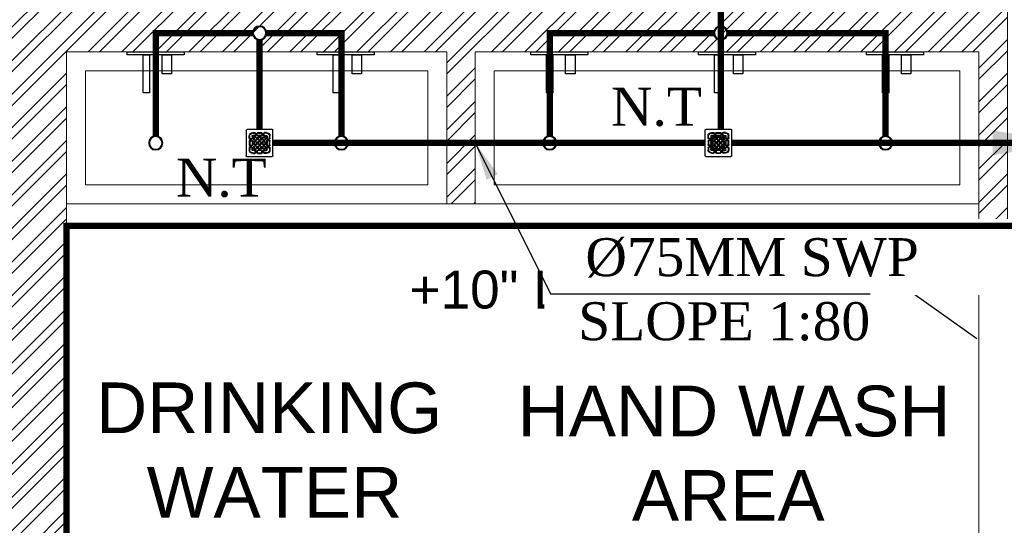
# Model space of a CAD drawing. Header units: inches. Extents: x 113025 to 158499, y 12149 to 30915.
# Tile 35 of 167: x 123986 to 124142, y 21294 to 21374. Entities that reach past the tile are written whole.
import ezdxf

# ---------------------------------------------------------------- set-up
doc = ezdxf.new("R2010")
doc.units = ezdxf.units.IN
doc.header["$MEASUREMENT"] = 0
doc.layers.add('45', color=7, linetype='Continuous')
doc.layers.add('PD_025_TEXT', color=61, linetype='Continuous')
for name, color, linetype, lineweight in [('FLOOR RAISE', 4, 'Continuous', 5), ('PD_BRICK WALL_115', 134, 'Continuous', 30), ('PD_ELEVATION_03', 80, 'Continuous', 25), ('PD_FIXTURE', 21, 'Continuous', 25), ('PD_HATCH', 45, 'Continuous', 9), ('PP- 50DIA Soil Waste Sewer pipe', 54, 'Continuous', 25), ('PP- 75DIA Soil Waste Sewer pipe', 90, 'Continuous', 9), ('PP-TEXT', 7, 'Continuous', 40), ('PP-WWP', 3, 'Continuous', 25)]:
    doc.layers.add(name, color=color, linetype=linetype, lineweight=lineweight)
doc.styles.add('Arial', font='GOTHIC.TTF')
doc.styles.get("Standard").update_dxf_attribs({"font": 'arial.ttf', "height": 6})
doc.styles.add('style1', font='arial.ttf', dxfattribs={"height": 500})
doc.styles.add('TIMES NEW ROMAN', font='times.ttf')
doc.dimstyles.new('ISO-10', dxfattribs={"dimtxt": 6, "dimasz": 0.5, "dimexe": 1.25, "dimexo": 0.625, "dimtad": 1, "dimtoh": 1, "dimdec": 1, "dimlunit": 4, "dimtxsty": 'Standard', "dimblk": 'ARCHTICK', "dimcen": 2.5, "dimclrt": 3, "dimadec": 0, "dimazin": 0, "dimtfac": 1, "dimtdec": 1, "dimtmove": 1, "dimatfit": 3, "dimfxl": 1, "dimarcsym": 0})
doc.dimstyles.new('PP-DIM', dxfattribs={"dimtxt": 4, "dimasz": 1, "dimexe": 1, "dimexo": 1, "dimgap": 0.09, "dimtad": 0, "dimdec": 0, "dimzin": 0, "dimdsep": 46, "dimlunit": 4, "dimtxsty": 'TIMES NEW ROMAN', "dimblk": 'ARCHTICK', "dimcen": 0.09, "dimdle": 1, "dimclrd": 256, "dimclre": 256, "dimclrt": 256, "dimadec": 0, "dimazin": 0, "dimtfac": 1, "dimtdec": 4, "dimtofl": 0, "dimtmove": 1, "dimatfit": 3, "dimfxl": 1, "dimtolj": 1, "dimtzin": 0, "dimlwd": -1, "dimlwe": -1, "dimarcsym": 0})

# ---------------------------------------------------------------- blocks, each defined once
blk = doc.blocks.new('ta0p3456')
at = {"color": 251, "ltscale": 12}
for points in [[(-4.5, 0), (4.5, 0), (4.5, -0.5), (-4.5, -0.5)], [(-1, -0.5), (-1, -6.5), (-2, -6.5), (-2, -0.5)], [(2.5, -0.5), (2.5, -3.5), (1, -3.5), (1, -0.5)]]:
    blk.add_lwpolyline(points, close=True, dxfattribs=at)
blk = doc.blocks.new('_ArchTick')
at = {"color": 0, "linetype": 'ByBlock', "const_width": 0.15}
blk.add_lwpolyline([(-0.5, -0.5), (0.5, 0.5)], dxfattribs=at)
blk = doc.blocks.new('PP-GRATING')
at = {"linetype": 'Continuous'}
for p, q in [((-53.13747282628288, -49.44342391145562), (-53.13747282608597, 49.44342391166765)), ((-49.72758152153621, 52.85331521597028), (49.72758152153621, 52.85331521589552)), ((-27.56328804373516, 40.69137005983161), (-27.56328804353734, 38.6454352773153)), ((-19.60687500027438, 40.69137005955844), (-27.56328705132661, 40.69137005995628)), ((-19.60687500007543, 38.6454352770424), (-27.56328705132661, 38.6454352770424)), ((-19.60687500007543, 38.6454352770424), (-19.60687500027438, 40.69137005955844)), ((-7.103939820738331, 38.64543329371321), (-7.103939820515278, 40.69136807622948)), ((-7.103940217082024, 40.6913679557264), (6.535625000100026, 40.6913679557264)), ((-7.103940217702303, 38.64543317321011), (6.535625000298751, 38.64543317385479)), ((6.535625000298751, 40.6913680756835), (6.535625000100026, 38.64543329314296)), ((19.03855978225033, 40.69137005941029), (26.99497183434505, 40.69137005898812)), ((19.03855978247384, 38.64543527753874), (19.03855978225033, 40.69137005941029)), ((19.03855978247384, 38.64543527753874), (26.99497183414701, 38.64543527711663)), ((26.99497282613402, 40.69137005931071), (26.99497282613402, 38.64543527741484)), ((52.56915760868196, 50.01173912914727), (52.5691576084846, -48.87510869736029)), ((-38.92959239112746, 27.27913092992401), (-40.9755271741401, 27.27913092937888)), ((-40.9755271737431, 27.27913152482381), (-40.9755271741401, 19.32271800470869)), ((-38.92959239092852, 19.32271800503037), (-40.97552717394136, 19.32271811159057)), ((-40.97552717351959, 6.819783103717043), (-40.97552717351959, -6.819781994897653)), ((-38.92959239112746, 6.819783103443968), (-40.97552717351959, 6.819783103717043)), ((-38.92959239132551, 27.2791315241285), (-38.92959239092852, 19.32271800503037)), ((-38.92959239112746, 6.819783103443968), (-38.92959239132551, -6.819781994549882)), ((-36.65633152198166, 17.04945701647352), (-32.10981017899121, 17.0494570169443)), ((-36.65633152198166, 17.04945701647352), (-36.65633152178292, 15.00352223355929)), ((-36.65633152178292, 15.00352223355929), (-32.10981017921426, 15.00352223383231)), ((-32.10980978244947, 11.1389787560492), (-36.65633132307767, 11.1389787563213)), ((-36.65633132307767, 11.1389787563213), (-36.65633132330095, 9.093043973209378)), ((-32.10980978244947, 9.093043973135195), (-36.65633132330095, 9.093043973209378)), ((-32.10980978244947, 9.093043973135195), (-32.10980978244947, 11.1389787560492)), ((-29.83654891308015, 19.32271788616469), (-29.83654891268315, 27.27913104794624)), ((-27.79061413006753, 27.27913104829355), (-29.83654891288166, 27.27913092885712)), ((-29.83654891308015, 19.32271788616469), (-27.79061413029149, 19.32271788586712)), ((-29.83654891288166, -6.819782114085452), (-29.83654891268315, 6.819783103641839)), ((-29.83654891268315, 6.819783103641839), (-27.79061413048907, 6.819783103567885)), ((-27.79061413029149, 19.32271788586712), (-27.79061413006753, 27.27913104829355)), ((-27.79061413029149, -6.819782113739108), (-27.79061413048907, 6.819783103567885)), ((-27.56328804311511, 29.55239179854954), (-27.56328804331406, 27.5064570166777)), ((-27.56328804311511, 29.55239179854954), (-19.60687539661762, 29.55239179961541)), ((-27.56328804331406, 27.5064570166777), (-19.60687539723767, 27.50645701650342)), ((-23.92607065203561, 14.77619622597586), (-23.92607065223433, 19.32271792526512)), ((-21.88013586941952, 19.32271792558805), (-23.92607065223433, 19.32271792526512)), ((-21.88013586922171, 14.77619622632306), (-23.92607065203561, 14.77619622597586)), ((-23.92607065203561, -2.27326066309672), (-23.92607065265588, 2.273261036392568)), ((-21.8801358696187, 2.273261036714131), (-23.92607065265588, 2.273261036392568)), ((-21.88013586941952, 14.77619626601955), (-21.88013586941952, 19.32271788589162)), ((-21.8801358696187, -2.273260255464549), (-21.8801358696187, 2.273261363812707)), ((-19.60687539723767, 27.50645701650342), (-19.60687539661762, 29.55239179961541)), ((-19.60687500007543, 23.64191361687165), (-15.06035345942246, 23.64191361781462)), ((-19.60687499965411, 21.59597883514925), (-19.60687500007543, 23.64191361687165)), ((-19.60687480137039, 21.59597875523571), (-15.0603532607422, 21.59597875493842)), ((-15.06035365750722, 12.50293527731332), (-19.60687499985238, 12.50293527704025)), ((-19.60687460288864, 12.50293535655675), (-19.60687460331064, 10.45700057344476)), ((-15.0603532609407, 10.45700057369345), (-19.60687460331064, 10.45700057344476)), ((-19.60687499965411, 6.592456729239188), (-15.06035345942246, 6.592456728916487)), ((-19.60687499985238, 4.546521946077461), (-19.60687499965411, 6.592456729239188)), ((-19.60687480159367, 4.546522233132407), (-15.0603532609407, 4.546522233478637)), ((-17.3336141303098, 31.82565266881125), (-17.33361413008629, 36.37217436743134)), ((-15.28767934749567, 36.37217433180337), (-17.3336141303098, 36.37217433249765)), ((-17.3336141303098, 31.82565266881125), (-15.2876793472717, 31.82565266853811)), ((-15.2876793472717, 31.82565266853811), (-15.28767934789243, 36.37217436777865)), ((-15.06035345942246, 23.64191361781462), (-15.06035345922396, 21.59597883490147)), ((-15.06035326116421, 12.50293535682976), (-15.0603532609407, 10.45700057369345)), ((-15.06035345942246, 6.592456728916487), (-15.06035345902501, 4.546521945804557)), ((-12.78709239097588, 19.32271784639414), (-12.78709239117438, 14.77619614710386)), ((-10.74115760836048, 19.32271796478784), (-12.78709239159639, 19.32271796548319)), ((-12.78709239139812, 14.7761963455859), (-10.74115760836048, 14.77619634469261)), ((-12.78709239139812, 2.273261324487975), (-12.78709239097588, -2.273260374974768)), ((-10.74115760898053, 2.27326107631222), (-12.78709239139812, 2.273261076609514)), ((-11.42313586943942, 36.37217242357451), (-11.42313586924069, 31.8256507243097)), ((-9.377201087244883, 36.37217242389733), (-11.42313586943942, 36.37217242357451)), ((-11.42313586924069, 31.82565076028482), (-9.377201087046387, 31.82565072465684)), ((-10.74115760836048, 19.32271796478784), (-10.74115760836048, 14.77619634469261)), ((-10.74115760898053, 2.27326107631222), (-10.74115760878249, -2.273260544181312)), ((-9.377201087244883, 36.37217242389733), (-9.377201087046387, 31.82565072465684)), ((-7.103940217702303, 29.55238981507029), (6.535625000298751, 29.55238981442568)), ((-7.103940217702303, 29.55238981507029), (-7.103940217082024, 27.50645503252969)), ((-7.103940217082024, 27.50645503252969), (6.535625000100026, 27.50645503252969)), ((-6.876614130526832, 14.7761961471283), (-6.876614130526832, 19.32271784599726)), ((-4.830679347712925, 19.3227178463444), (-6.876614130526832, 19.32271784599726)), ((-4.830679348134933, 14.77619614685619), (-6.876614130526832, 14.7761961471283)), ((-6.876614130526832, -2.273260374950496), (-6.876614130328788, 2.273261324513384)), ((-4.830679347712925, 2.273261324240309), (-6.876614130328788, 2.273261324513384)), ((-4.830679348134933, 14.77619614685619), (-4.830679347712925, 19.3227178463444)), ((-4.830679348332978, -2.273260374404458), (-4.830679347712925, 2.273261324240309)), ((-2.557418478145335, 23.64191353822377), (1.98910306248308, 23.64191353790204)), ((-2.55741847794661, 21.59597875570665), (-2.557418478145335, 23.64191353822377)), ((-2.55741847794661, 21.59597875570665), (1.989103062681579, 21.59597875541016)), ((1.98910326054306, 12.50293527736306), (-2.557418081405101, 12.50293527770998)), ((-2.557418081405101, 12.50293527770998), (-2.557418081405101, 10.45700049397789)), ((1.989103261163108, 10.45700049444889), (-2.557418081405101, 10.45700049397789)), ((-2.557418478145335, 6.592457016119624), (1.98910306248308, 6.592457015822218)), ((-2.557418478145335, 4.546522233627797), (-2.557418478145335, 6.592457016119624)), ((-2.557418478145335, 4.546522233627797), (1.98910306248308, 4.546522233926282)), ((1.98910306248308, 23.64191353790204), (1.989103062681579, 21.59597875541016)), ((1.98910326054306, 12.50293527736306), (1.989103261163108, 10.45700049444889)), ((1.98910306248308, 6.592457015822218), (1.98910306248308, 4.546522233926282)), ((4.262364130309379, 19.32271788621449), (4.262364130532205, 14.77619626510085)), ((6.308298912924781, 19.32271788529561), (4.262364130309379, 19.32271788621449)), ((4.262364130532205, 14.77619626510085), (6.308298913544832, 14.77619626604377)), ((4.262364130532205, 2.273261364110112), (4.262364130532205, -2.273260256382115)), ((6.308298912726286, 2.273261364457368), (4.262364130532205, 2.273261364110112)), ((6.308298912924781, 19.32271788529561), (6.308298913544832, 14.77619626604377)), ((6.308298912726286, 2.273261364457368), (6.308298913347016, -2.273260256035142)), ((6.535625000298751, 29.55238981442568), (6.535625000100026, 27.50645503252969)), ((8.808885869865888, 31.82565068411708), (8.808885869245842, 36.37217230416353)), ((10.85482065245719, 36.37217219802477), (8.808885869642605, 36.37217219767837)), ((8.808885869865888, 31.82565068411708), (10.85482065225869, 31.82565068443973)), ((10.17284239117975, 14.77619614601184), (10.1728423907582, 19.32271784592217)), ((12.21877717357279, 19.32271784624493), (10.1728423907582, 19.32271784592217)), ((12.21877717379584, 14.77619614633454), (10.17284239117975, 14.77619614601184)), ((10.17284239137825, -2.273260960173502), (10.17284239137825, 2.273260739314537)), ((12.21877717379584, 2.273260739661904), (10.17284239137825, 2.273260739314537)), ((10.85482065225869, 31.82565068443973), (10.85482065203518, 36.37217230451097)), ((12.21877717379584, 14.77619614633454), (12.21877717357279, 19.32271784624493)), ((12.21877717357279, -2.273260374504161), (12.21877717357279, 2.273261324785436)), ((14.49203804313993, 23.64191353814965), (19.03855958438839, 23.64191353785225)), ((14.49203804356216, 21.59597875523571), (14.49203804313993, 23.64191353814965)), ((14.49203804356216, 21.59597875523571), (19.03855958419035, 21.59597875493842)), ((19.03855978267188, 12.50293527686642), (14.49203844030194, 12.50293527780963)), ((14.49203844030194, 12.50293527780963), (14.49203843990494, 10.45700049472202)), ((19.03855978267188, 10.45700049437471), (14.49203843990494, 10.45700049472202)), ((14.49203804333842, 6.592456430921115), (19.0385595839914, 6.59245643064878)), ((14.49203804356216, 4.546521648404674), (14.49203804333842, 6.592456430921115)), ((14.49203804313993, 4.546522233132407), (19.03855958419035, 4.546522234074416)), ((14.71936413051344, 31.82565266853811), (14.71936413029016, 36.37217436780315)), ((14.71936413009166, 36.3721743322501), (16.76529891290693, 36.37217433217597)), ((16.76529891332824, 31.82565266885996), (14.71936413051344, 31.82565266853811)), ((16.76529891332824, 31.82565266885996), (16.76529891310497, 36.37217436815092)), ((26.99497282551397, 29.55239179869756), (19.03856017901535, 29.55239179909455)), ((19.03856017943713, 27.50645701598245), (19.03856017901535, 29.55239179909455)), ((26.99497282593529, 27.50645701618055), (19.03856017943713, 27.50645701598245)), ((19.03855958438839, 23.64191353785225), (19.03855958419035, 21.59597875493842)), ((19.03855978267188, 12.50293527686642), (19.03855978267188, 10.45700049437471)), ((19.0385595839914, 6.59245643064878), (19.03855958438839, 4.546521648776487)), ((21.31182065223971, 19.32271788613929), (21.31182065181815, 14.77619626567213)), ((23.35775543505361, 19.32271788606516), (21.31182065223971, 19.32271788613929)), ((21.31182065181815, 14.77619626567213), (23.35775543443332, 14.776196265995)), ((21.31182065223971, 2.273261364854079), (21.31182065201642, -2.273260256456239)), ((23.35775543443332, 2.273260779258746), (21.3118206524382, 2.27326077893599)), ((23.35775543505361, 19.32271788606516), (23.35775543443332, 14.776196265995)), ((23.35775543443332, 2.273260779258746), (23.35775543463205, -2.273260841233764)), ((26.99497282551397, 29.55239179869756), (26.99497282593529, 27.50645701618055)), ((27.22229891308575, 19.32271788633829), (27.22229891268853, 27.27913104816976)), ((27.22229891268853, 27.27913104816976), (29.26823369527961, 27.27913092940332)), ((29.26823369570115, 19.32271788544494), (27.22229891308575, 19.32271788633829)), ((27.22229891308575, -6.819782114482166), (27.22229891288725, 6.819783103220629)), ((29.26823369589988, 6.819783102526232), (27.22229891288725, 6.819783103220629)), ((29.26823369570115, 19.32271788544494), (29.2682336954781, 27.27913104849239)), ((29.2682336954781, -6.819782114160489), (29.26823369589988, 6.819783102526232)), ((36.08801630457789, 17.04945701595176), (31.54149496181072, 17.04945701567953)), ((36.08801630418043, 15.00352223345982), (31.54149496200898, 15.00352223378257)), ((31.5414945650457, 11.13897875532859), (36.0880161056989, 11.13897875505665)), ((31.5414945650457, 9.09304397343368), (31.5414945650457, 11.13897875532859)), ((31.5414945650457, 9.09304397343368), (36.08801610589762, 9.093043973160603)), ((36.08801630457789, 17.04945701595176), (36.08801630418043, 15.00352223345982)), ((36.0880161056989, 11.13897875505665), (36.08801610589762, 9.093043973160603)), ((38.36127717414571, 27.2791315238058), (38.36127717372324, 19.3227180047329)), ((38.36127717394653, 27.27913092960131), (40.40721195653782, 27.27913092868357)), ((38.36127717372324, 19.3227180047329), (40.40721195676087, 19.32271811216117)), ((38.36127717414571, 6.819783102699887), (38.36127717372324, -6.819781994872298)), ((38.36127717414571, 6.819783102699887), (40.40721195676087, 6.819783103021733)), ((40.40721195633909, 27.2791315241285), (40.40721195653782, 19.32271800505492)), ((40.40721195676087, 6.819783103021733), (40.40721195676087, -6.819781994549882)), ((-40.9755271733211, -6.819781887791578), (-38.92959239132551, -6.819781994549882)), ((-40.9755271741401, -27.27913193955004), (-40.9755271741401, -19.32271842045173)), ((-38.92959239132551, -19.32271842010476), (-40.97552717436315, -19.32271852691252)), ((-38.92959239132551, -27.2791313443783), (-40.97552717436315, -27.27913134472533)), ((-38.92959239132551, -27.27913193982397), (-38.92959239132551, -19.32271842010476)), ((-36.65633152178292, -9.093042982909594), (-32.10981017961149, -9.093042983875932)), ((-36.65633152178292, -9.093042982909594), (-36.65633152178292, -11.13897776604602)), ((-36.65633152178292, -11.13897776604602), (-32.10981017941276, -11.13897776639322)), ((-36.65633152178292, -17.04945743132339), (-36.65633152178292, -15.00352264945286)), ((-36.65633152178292, -15.00352264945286), (-32.10981017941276, -15.00352264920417)), ((-36.65633152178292, -17.04945743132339), (-32.10981017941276, -17.04945743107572)), ((-32.10981017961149, -9.093042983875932), (-32.10981053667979, -11.13897776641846)), ((-29.83654891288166, -6.819782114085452), (-27.79061413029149, -6.819782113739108)), ((-29.83654891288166, -19.32271830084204), (-27.79061413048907, -19.32271830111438)), ((-29.83654891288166, -19.32271830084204), (-29.83654891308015, -27.27913146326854)), ((-27.79061413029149, -27.27913146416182), (-29.83654891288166, -27.27913134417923)), ((-27.79061413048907, -19.32271830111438), (-27.79061413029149, -27.27913146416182)), ((-27.56328804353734, -27.50645743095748), (-19.60687539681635, -27.50645743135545)), ((-27.56328804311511, -29.55239221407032), (-27.56328804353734, -27.50645743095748)), ((-27.56328804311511, -29.55239221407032), (-19.60687539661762, -29.5523922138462)), ((-21.8801358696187, -2.273260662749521), (-23.92607065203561, -2.27326066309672)), ((-23.92607065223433, -19.32271681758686), (-23.92607065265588, -14.77619511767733)), ((-21.8801358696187, -14.77619511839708), (-23.92607065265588, -14.77619511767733)), ((-21.88013586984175, -19.32271681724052), (-23.92607065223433, -19.32271681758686)), ((-21.8801358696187, -19.32271677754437), (-21.88013586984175, -14.77619515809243)), ((-19.60687500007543, -10.45699942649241), (-15.06035345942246, -10.456999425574)), ((-19.60687499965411, -12.50293420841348), (-19.60687500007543, -10.45699942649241)), ((-15.0603532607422, -21.59597776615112), (-19.60687500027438, -21.59597776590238)), ((-19.60687539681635, -27.50645743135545), (-19.60687539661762, -29.5523922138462)), ((-15.06035365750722, -4.546521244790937), (-19.60687499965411, -4.546521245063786)), ((-19.60687460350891, -4.546521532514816), (-19.60687460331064, -6.592456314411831)), ((-15.06035326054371, -6.592456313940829), (-19.60687460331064, -6.592456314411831)), ((-19.6068748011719, -12.50293428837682), (-15.0603532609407, -12.50293428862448)), ((-19.60687460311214, -21.59597768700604), (-19.60687460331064, -23.6419124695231)), ((-15.06035326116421, -23.64191246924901), (-19.60687460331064, -23.6419124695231)), ((-17.33361413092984, -31.82565308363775), (-17.33361413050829, -36.37217478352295)), ((-17.33361413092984, -31.82565308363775), (-15.28767934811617, -31.82565308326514)), ((-15.28767934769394, -36.37217474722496), (-17.33361413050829, -36.37217474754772)), ((-15.28767934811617, -31.82565308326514), (-15.28767934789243, -36.37217478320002)), ((-15.0603532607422, -4.546521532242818), (-15.06035326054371, -6.592456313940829)), ((-15.06035345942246, -10.456999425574), (-15.06035345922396, -12.5029342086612)), ((-15.0603532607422, -21.59597768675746), (-15.06035326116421, -23.64191246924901)), ((-12.78709239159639, -2.27326054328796), (-10.74115760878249, -2.273260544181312)), ((-12.78709239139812, -14.77619519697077), (-12.78709239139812, -19.32271689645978)), ((-10.74115760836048, -14.77619507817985), (-12.78709239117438, -14.77619507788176)), ((-12.78709239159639, -19.32271669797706), (-10.74115760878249, -19.32271669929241)), ((-11.42313586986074, -36.37217341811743), (-11.42313587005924, -31.82565171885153)), ((-11.42313587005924, -31.82565175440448), (-9.377201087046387, -31.82565171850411)), ((-9.377201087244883, -36.37217341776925), (-11.42313586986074, -36.37217341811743)), ((-10.74115760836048, -14.77619507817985), (-10.74115760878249, -19.32271669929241)), ((-9.377201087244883, -36.37217341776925), (-9.377201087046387, -31.82565171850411)), ((-7.103940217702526, -27.5064560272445), (6.535624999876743, -27.50645602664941)), ((-7.103940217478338, -29.55239081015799), (-7.103940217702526, -27.5064560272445)), ((-7.103940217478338, -29.55239081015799), (6.535624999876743, -29.5523908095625)), ((-4.830679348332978, -2.273260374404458), (-6.876614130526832, -2.273260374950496)), ((-6.876614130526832, -19.32271689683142), (-6.876614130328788, -14.77619519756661)), ((-4.830679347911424, -14.77619519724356), (-6.876614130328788, -14.77619519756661)), ((-4.830679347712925, -19.32271689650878), (-6.876614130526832, -19.32271689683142)), ((-4.830679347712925, -19.32271689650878), (-4.830679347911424, -14.77619519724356)), ((1.98910326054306, -4.546521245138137), (-2.557418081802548, -4.546521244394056)), ((-2.557418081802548, -4.546521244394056), (-2.557418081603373, -6.59245602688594)), ((1.989103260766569, -6.592456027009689), (-2.557418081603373, -6.59245602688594)), ((-2.557418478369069, -10.45699950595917), (1.98910306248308, -10.45699950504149)), ((-2.557418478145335, -12.50293428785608), (-2.557418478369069, -10.45699950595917)), ((-2.557418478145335, -12.50293428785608), (1.98910306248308, -12.5029342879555)), ((1.989103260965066, -21.59597776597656), (-2.557418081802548, -21.59597776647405)), ((-2.557418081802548, -21.59597776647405), (-2.557418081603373, -23.64191254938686)), ((1.989103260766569, -23.64191254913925), (-2.557418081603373, -23.64191254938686)), ((1.98910326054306, -4.546521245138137), (1.989103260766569, -6.592456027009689)), ((1.98910306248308, -10.45699950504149), (1.98910306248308, -12.5029342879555)), ((1.989103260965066, -21.59597776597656), (1.989103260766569, -23.64191254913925)), ((4.262364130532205, -2.273260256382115), (6.308298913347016, -2.273260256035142)), ((4.262364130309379, -14.77619515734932), (4.262364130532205, -19.32271677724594)), ((6.308298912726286, -14.77619515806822), (4.262364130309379, -14.77619515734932)), ((4.262364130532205, -19.32271677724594), (6.308298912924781, -19.32271677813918)), ((6.308298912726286, -14.77619515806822), (6.308298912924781, -19.32271677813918)), ((6.535624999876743, -29.5523908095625), (6.535624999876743, -27.50645602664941)), ((8.808885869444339, -31.82565168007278), (8.808885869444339, -36.37217329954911)), ((8.808885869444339, -31.82565168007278), (10.85482065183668, -31.82565167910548)), ((8.83294082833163, -36.42318279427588), (10.87884350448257, -36.4346446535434)), ((12.21877717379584, -2.273260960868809), (10.17284239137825, -2.273260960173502)), ((10.1728423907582, -19.32271689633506), (10.17284239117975, -14.77619519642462)), ((12.21877717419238, -14.77619519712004), (10.17284239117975, -14.77619519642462)), ((12.21877717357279, -19.32271689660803), (10.1728423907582, -19.32271689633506)), ((10.85482065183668, -31.82565167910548), (10.85482065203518, -36.37217329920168)), ((12.21877717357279, -19.32271689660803), (12.21877717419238, -14.77619519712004)), ((19.03855978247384, -4.54652124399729), (14.4920384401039, -4.546521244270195)), ((14.49203843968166, -4.546521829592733), (14.4920384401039, -6.592456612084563)), ((19.03855978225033, -6.592456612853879), (14.4920384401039, -6.592456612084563)), ((14.49203804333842, -10.45699950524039), (19.03855958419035, -10.4569995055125)), ((14.49203804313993, -12.50293428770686), (14.49203804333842, -10.45699950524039)), ((14.49203804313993, -12.50293428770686), (19.03855958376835, -12.50293428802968)), ((19.03855978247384, -21.59597776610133), (14.49203804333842, -21.59597776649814)), ((14.4920384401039, -21.59597776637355), (14.4920384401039, -23.64191254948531)), ((19.03855978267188, -23.64191254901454), (14.4920384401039, -23.64191254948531)), ((14.71936413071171, -31.82565308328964), (14.71936412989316, -36.37217478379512)), ((16.76529891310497, -31.82565308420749), (14.71936413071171, -31.82565308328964)), ((14.71936412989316, -36.3721747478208), (16.76529891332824, -36.37217474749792)), ((16.76529891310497, -31.82565308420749), (16.76529891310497, -36.37217478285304)), ((19.03855978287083, -4.546521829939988), (19.03855978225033, -6.592456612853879)), ((19.03855958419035, -10.4569995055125), (19.03855958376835, -12.50293428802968)), ((19.03855978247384, -21.59597776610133), (19.03855978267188, -23.64191254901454)), ((26.99497282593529, -27.50645743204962), (19.03856017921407, -27.50645743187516)), ((19.03856017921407, -27.50645743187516), (19.03856017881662, -29.55239221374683)), ((26.99497282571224, -29.55239221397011), (19.03856017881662, -29.55239221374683)), ((21.31182065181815, -2.273260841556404), (23.35775543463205, -2.273260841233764)), ((21.31182065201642, -14.77619515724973), (21.31182065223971, -19.32271677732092)), ((23.35775543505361, -14.77619515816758), (21.31182065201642, -14.77619515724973)), ((21.31182065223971, -19.32271677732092), (23.35775543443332, -19.32271677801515)), ((23.35775543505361, -14.77619515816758), (23.35775543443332, -19.32271677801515)), ((26.99497282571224, -29.55239221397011), (26.99497282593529, -27.50645743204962)), ((29.2682336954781, -6.819782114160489), (27.22229891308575, -6.819782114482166)), ((27.22229891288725, -19.32271830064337), (27.22229891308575, -27.27913146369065)), ((29.26823369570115, -19.32271830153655), (27.22229891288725, -19.32271830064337)), ((27.22229891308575, -27.27913146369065), (29.26823369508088, -27.27913134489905)), ((29.26823369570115, -19.32271830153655), (29.2682336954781, -27.279131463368)), ((36.0880163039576, -9.09304298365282), (31.54149496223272, -9.093042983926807)), ((31.54149496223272, -9.093042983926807), (31.54149531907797, -11.13897776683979)), ((36.08801630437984, -11.13897776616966), (31.54149496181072, -11.13897776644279)), ((36.0880163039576, -15.00352264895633), (31.54149496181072, -15.00352264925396)), ((36.08801630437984, -17.04945743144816), (31.54149496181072, -17.04945743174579)), ((36.0880163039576, -9.09304298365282), (36.08801630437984, -11.13897776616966)), ((36.08801630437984, -17.04945743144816), (36.0880163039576, -15.00352264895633)), ((40.40721195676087, -6.819781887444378), (38.36127717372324, -6.819781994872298)), ((38.36127717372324, -19.32271842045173), (40.40721195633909, -19.32271852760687)), ((38.36127717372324, -27.27913193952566), (38.36127717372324, -19.32271842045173)), ((38.36127717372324, -27.27913134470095), (40.40721195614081, -27.27913134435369)), ((40.40721195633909, -27.27913193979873), (40.40721195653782, -19.32271842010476)), ((49.15926630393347, -52.28500000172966), (-50.29589673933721, -52.28500000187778)), ((-27.56328804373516, -40.69137047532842), (-27.56328804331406, -38.64543569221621)), ((-19.60687500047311, -38.6454356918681), (-27.56328705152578, -38.64543569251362)), ((-19.60687500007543, -40.69137047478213), (-27.56328705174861, -40.69137047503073)), ((-19.60687500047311, -38.6454356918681), (-19.60687500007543, -40.69137047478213)), ((6.535624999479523, -38.64543428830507), (-7.103939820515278, -38.6454342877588)), ((-7.103939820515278, -38.6454342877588), (-7.103939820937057, -40.6913690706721)), ((6.535624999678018, -40.6913690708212), (-7.103939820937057, -40.6913690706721)), ((6.546979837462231, -38.68367258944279), (6.535517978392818, -40.72957526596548)), ((19.03855978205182, -38.64543569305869), (19.03855978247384, -40.69137047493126)), ((19.03855978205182, -38.64543569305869), (26.99497183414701, -38.64543569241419)), ((19.03855978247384, -40.69137047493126), (26.99497183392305, -40.69137047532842)), ((26.99497282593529, -40.69137047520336), (26.99497282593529, -38.64543569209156))]:
    blk.add_line(p, q, dxfattribs=at)
for centre, radius, start, end in [((-49.72758152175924, 49.44342391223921), 3.409891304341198, 89.99999999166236, 179.9999999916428), ((-27.56328804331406, 27.27913092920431), 13.41223913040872, 89.99999498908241, 179.9999970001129), ((-27.56328804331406, 27.27913092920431), 11.366304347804, 89.99999498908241, 179.9999970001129), ((-19.60687499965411, 36.37217440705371), 4.319195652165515, 359.9999990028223, 89.99999999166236), ((-19.60687499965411, 36.37217440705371), 2.273260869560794, 359.9999990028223, 89.99999999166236), ((-7.103940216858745, 36.37217242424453), 4.319195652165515, 89.99998998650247, 179.9999999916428), ((-7.103940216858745, 36.37217242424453), 2.273260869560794, 89.99998998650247, 179.9999999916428), ((6.535625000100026, 36.37217242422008), 4.319195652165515, 359.9999970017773, 89.99999999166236), ((6.535625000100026, 36.37217242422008), 2.273260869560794, 359.9999970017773, 89.99999999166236), ((19.03855978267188, 36.37217440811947), 4.319195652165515, 89.99999999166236, 180.0000010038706), ((19.03855978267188, 36.37217440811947), 2.273260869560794, 89.99999999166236, 180.0000010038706), ((26.99497282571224, 27.27913092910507), 13.41223913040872, 3.0032057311e-06, 90.00000499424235), ((26.99497282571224, 27.27913092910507), 11.366304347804, 3.0032057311e-06, 90.00000499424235), ((49.72758152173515, 50.01173912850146), 2.841576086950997, 359.9999999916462, 89.99999999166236), ((-36.65633152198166, 19.3227178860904), 4.319195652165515, 179.9999970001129, 269.9999999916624), ((-36.65633152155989, 6.819783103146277), 4.319195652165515, 89.99999498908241, 179.9999999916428), ((-36.65633152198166, 19.3227178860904), 2.273260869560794, 179.9999970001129, 269.9999999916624), ((-36.65633152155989, 6.819783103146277), 2.273260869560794, 89.99999498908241, 179.9999999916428), ((-32.10980978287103, 19.32271788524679), 4.319195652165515, 269.9999899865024, 359.9999999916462), ((-32.10980978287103, 19.32271788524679), 2.273260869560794, 269.9999899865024, 359.9999999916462), ((-32.10980978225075, 6.81978310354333), 4.319195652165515, 359.9999999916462, 89.99999999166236), ((-32.10980978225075, 6.81978310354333), 2.273260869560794, 359.9999999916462, 89.99999999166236), ((-27.56328804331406, 27.27913092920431), 2.273260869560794, 89.99999999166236, 179.9999970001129), ((-27.56328804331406, 27.27913092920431), 0.2273260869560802, 89.99999999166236, 179.9999970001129), ((-19.60687499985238, 19.32271796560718), 4.319195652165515, 89.99999999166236, 180.0000010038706), ((-19.60687499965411, 14.77619622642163), 4.319195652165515, 179.9999999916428, 270.0000099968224), ((-19.60687500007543, 2.273261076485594), 4.319195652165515, 89.99999999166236, 180.0000010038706), ((-19.60687499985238, 19.32271788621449), 2.273260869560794, 89.99999498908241, 179.9999999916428), ((-19.60687499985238, 19.32271796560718), 2.273260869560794, 89.99999999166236, 180.0000010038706), ((-19.60687499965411, 14.77619614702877), 2.273260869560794, 179.9999970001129, 269.9999999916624), ((-19.60687499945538, 2.273261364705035), 2.273260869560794, 89.99999498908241, 179.9999999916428), ((-19.60687500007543, 2.273261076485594), 2.273260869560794, 89.99999999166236, 180.0000010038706), ((-19.60687499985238, 31.82565266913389), 4.319195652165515, 269.9999899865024, 359.9999999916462), ((-19.60687499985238, 31.82565266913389), 2.273260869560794, 269.9999899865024, 359.9999999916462), ((-15.0603532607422, 19.32271796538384), 4.319195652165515, 359.9999999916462, 90.00000499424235), ((-15.0603532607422, 19.32271788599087), 2.273260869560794, 359.9999990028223, 89.99999999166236), ((-15.0603532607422, 14.77619614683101), 2.273260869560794, 269.9999899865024, 359.9999999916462), ((-15.06035326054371, 14.7761962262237), 4.319195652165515, 269.9999999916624, 3.0032057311e-06), ((-15.0603532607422, 2.273261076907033), 4.319195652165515, 359.9999999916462, 90.00000499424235), ((-15.0603532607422, 2.273261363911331), 2.273260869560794, 359.9999990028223, 89.99999999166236), ((-7.103940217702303, 31.82565068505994), 4.319195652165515, 179.9999990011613, 269.9999999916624), ((-7.103940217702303, 31.82565068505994), 2.273260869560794, 179.9999990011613, 269.9999999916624), ((-2.557418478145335, 19.32271788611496), 4.319195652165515, 89.99999999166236, 180.0000010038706), ((-2.55741847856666, 14.77619614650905), 4.319195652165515, 179.9999999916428, 270.0000099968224), ((-2.557418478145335, 2.273261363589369), 4.319195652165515, 89.99999999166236, 180.0000010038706), ((-2.557418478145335, 19.32271788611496), 2.273260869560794, 89.99999999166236, 180.0000010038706), ((-2.557418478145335, 19.32271788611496), 2.273260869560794, 89.99999999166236, 180.0000010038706), ((-2.55741847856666, 14.77619614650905), 2.273260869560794, 179.9999999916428, 270.0000099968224), ((-2.557418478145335, 2.273261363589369), 2.273260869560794, 89.99999999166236, 180.0000010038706), ((-2.557418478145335, 2.273261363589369), 2.273260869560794, 89.99999999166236, 180.0000010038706), ((1.989103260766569, 19.32271788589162), 4.319195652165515, 359.9999999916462, 90.00000499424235), ((1.989103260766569, 19.32271788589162), 2.273260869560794, 359.9999999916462, 90.00000499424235), ((1.98910326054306, 14.77619614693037), 2.273260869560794, 269.9999999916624, 3.0032057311e-06), ((1.98910326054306, 14.77619614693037), 4.319195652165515, 269.9999999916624, 3.0032057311e-06), ((1.989103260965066, 2.273261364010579), 4.319195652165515, 359.9999999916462, 90.00000499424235), ((1.989103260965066, 2.273261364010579), 2.273260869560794, 359.9999999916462, 90.00000499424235), ((6.535625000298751, 31.8256506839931), 4.319195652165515, 269.9999999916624, 359.9999999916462), ((6.535625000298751, 31.8256506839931), 2.273260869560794, 269.9999999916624, 359.9999999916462), ((14.49203804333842, 19.3227178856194), 4.319195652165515, 89.99999999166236, 180.0000010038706), ((14.49203804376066, 14.77619614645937), 4.319195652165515, 179.9999999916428, 270.0000099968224), ((14.49203804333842, 2.273260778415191), 4.319195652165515, 89.99999999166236, 180.0000010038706), ((14.49203804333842, 19.3227178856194), 2.273260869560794, 89.99999999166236, 180.0000010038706), ((14.49203804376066, 14.77619614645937), 2.273260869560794, 179.9999999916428, 270.0000099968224), ((14.49203804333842, 2.273261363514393), 2.273260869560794, 89.99999999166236, 180.0000010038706), ((14.49203804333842, 2.273260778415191), 2.273260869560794, 89.99999999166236, 180.0000010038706), ((19.03855978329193, 31.82565266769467), 4.319195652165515, 179.9999999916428, 270.0000099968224), ((19.03855978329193, 31.82565266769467), 2.273260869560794, 179.9999999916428, 270.0000099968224), ((19.03855978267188, 19.32271788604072), 4.319195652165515, 359.9999999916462, 90.00000499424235), ((19.03855978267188, 19.32271788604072), 2.273260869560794, 359.9999999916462, 90.00000499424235), ((19.03855978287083, 14.77619614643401), 2.273260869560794, 269.9999999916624, 3.0032057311e-06), ((19.03855978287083, 14.77619614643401), 4.319195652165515, 269.9999999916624, 3.0032057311e-06), ((19.03855978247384, 2.273260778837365), 4.319195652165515, 359.9999999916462, 90.00000499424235), ((19.03855978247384, 2.273261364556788), 2.273260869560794, 359.9999999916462, 90.00000499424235), ((26.99497282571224, 27.27913092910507), 2.273260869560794, 3.0032057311e-06, 89.99999999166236), ((26.99497282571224, 27.27913092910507), 0.2273260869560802, 3.0032057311e-06, 89.99999999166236), ((31.54149456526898, 19.32271788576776), 4.319195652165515, 179.9999999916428, 270.0000099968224), ((31.54149456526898, 6.819783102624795), 4.319195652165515, 89.99999999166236, 179.9999999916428), ((31.54149456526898, 19.32271788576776), 2.273260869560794, 179.9999999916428, 270.0000099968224), ((31.54149456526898, 6.819783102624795), 2.273260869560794, 89.99999999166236, 179.9999999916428), ((36.08801630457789, 19.32271788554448), 2.273260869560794, 269.9999999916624, 3.0032057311e-06), ((36.08801630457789, 19.32271788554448), 4.319195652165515, 269.9999999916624, 3.0032057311e-06), ((36.08801630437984, 6.819783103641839), 4.319195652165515, 359.9999999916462, 90.00000499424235), ((36.08801630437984, 6.819783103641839), 2.273260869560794, 359.9999999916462, 90.00000499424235), ((-36.65633152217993, -6.81978211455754), 4.319195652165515, 179.9999970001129, 269.9999999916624), ((-36.65633152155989, -19.32271830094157), 4.319195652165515, 89.99999999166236, 180.00000300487), ((-27.56328804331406, -27.27913134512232), 13.41223913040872, 180.00000300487, 270.0000049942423), ((-36.65633152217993, -6.81978211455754), 2.273260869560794, 179.9999970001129, 269.9999999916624), ((-36.65633152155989, -19.32271830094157), 2.273260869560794, 89.99999999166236, 180.00000300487), ((-27.56328804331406, -27.27913134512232), 11.366304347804, 180.00000300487, 270.0000049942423), ((-32.10980978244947, -6.819782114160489), 4.319195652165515, 269.9999899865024, 359.9999999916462), ((-32.10980978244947, -6.819782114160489), 2.273260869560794, 269.9999899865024, 359.9999999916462), ((-32.10980978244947, -19.32271830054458), 4.319195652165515, 359.9999999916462, 90.00000999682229), ((-32.10980978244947, -19.32271830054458), 2.273260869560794, 359.9999999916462, 90.00000999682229), ((-27.56328804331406, -27.27913134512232), 2.273260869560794, 180.00000300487, 269.9999999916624), ((-27.56328804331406, -27.27913134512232), 0.2273260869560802, 180.00000300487, 269.9999999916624), ((-19.60687499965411, -2.273260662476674), 4.319195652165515, 179.9999999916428, 270.0000099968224), ((-19.60687499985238, -14.77619507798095), 4.319195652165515, 89.99999999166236, 180.0000010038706), ((-19.60687499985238, -19.32271681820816), 4.319195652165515, 179.9999999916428, 270.0000099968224), ((-19.60687499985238, -2.273260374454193), 2.273260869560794, 179.9999970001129, 269.9999999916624), ((-19.60687500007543, -14.77619515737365), 2.273260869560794, 89.99999498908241, 179.9999999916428), ((-19.60687499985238, -14.77619507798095), 2.273260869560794, 89.99999999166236, 180.0000010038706), ((-19.60687500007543, -19.32271689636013), 2.273260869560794, 179.9999970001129, 269.9999999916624), ((-19.60687499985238, -31.82565308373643), 4.319195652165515, 359.9999999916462, 90.00000999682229), ((-19.60687499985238, -31.82565308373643), 2.273260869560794, 359.9999999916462, 90.00000999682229), ((-19.60687500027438, -36.37217482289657), 4.319195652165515, 269.9999999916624, 1.0038705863e-06), ((-19.60687500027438, -36.37217482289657), 2.273260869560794, 269.9999999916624, 1.0038705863e-06), ((-15.0603532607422, -2.273260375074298), 2.273260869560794, 269.9999899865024, 359.9999999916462), ((-15.0603532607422, -2.273260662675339), 4.319195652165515, 269.9999999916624, 3.0032057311e-06), ((-15.0603532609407, -14.77619507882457), 4.319195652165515, 359.9999999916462, 90.00000499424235), ((-15.06035326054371, -14.77619515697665), 2.273260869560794, 359.9999990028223, 89.99999999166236), ((-15.0603532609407, -19.32271689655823), 2.273260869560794, 269.9999999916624, 359.9999999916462), ((-15.0603532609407, -19.32271681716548), 4.319195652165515, 269.9999999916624, 3.0032057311e-06), ((-7.103940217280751, -31.82565167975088), 4.319195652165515, 89.99999999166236, 180.0000010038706), ((-7.103940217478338, -36.37217341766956), 4.319195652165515, 179.9999999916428, 270.0000099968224), ((-7.103940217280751, -31.82565167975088), 2.273260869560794, 89.99999999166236, 180.0000010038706), ((-7.103940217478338, -36.37217341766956), 2.273260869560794, 179.9999999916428, 270.0000099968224), ((-2.55741847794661, -2.273260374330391), 4.319195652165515, 179.9999999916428, 270.0000099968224), ((-2.557418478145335, -14.77619515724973), 4.319195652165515, 89.99999999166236, 180.0000010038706), ((-2.557418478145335, -19.32271689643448), 4.319195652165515, 179.9999999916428, 270.0000099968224), ((-2.55741847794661, -2.273260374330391), 2.273260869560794, 179.9999999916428, 270.0000099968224), ((-2.557418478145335, -14.77619515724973), 2.273260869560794, 89.99999999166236, 180.0000010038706), ((-2.557418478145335, -14.77619515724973), 2.273260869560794, 89.99999999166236, 180.0000010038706), ((-2.557418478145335, -19.32271689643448), 2.273260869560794, 179.9999999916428, 270.0000099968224), ((1.98910326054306, -2.273260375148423), 2.273260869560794, 269.9999999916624, 3.0032057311e-06), ((1.98910326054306, -2.273260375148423), 4.319195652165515, 269.9999999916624, 3.0032057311e-06), ((1.989103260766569, -14.77619515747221), 4.319195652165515, 359.9999999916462, 90.00000499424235), ((1.989103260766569, -14.77619515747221), 2.273260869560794, 359.9999999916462, 90.00000499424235), ((1.989103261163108, -19.32271689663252), 2.273260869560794, 269.9999999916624, 3.0032057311e-06), ((1.989103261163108, -19.32271689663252), 4.319195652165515, 269.9999999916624, 3.0032057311e-06), ((6.559715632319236, -36.41044739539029), 4.319195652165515, 269.6790024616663, 359.6790124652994), ((6.535624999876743, -31.82565167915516), 4.319195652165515, 359.9999999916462, 89.99999999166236), ((6.535624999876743, -31.82565167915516), 2.273260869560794, 359.9999999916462, 89.99999999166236), ((6.559715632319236, -36.41044739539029), 2.273260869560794, 269.6790024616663, 359.6790124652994), ((14.49203804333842, -2.273260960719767), 4.319195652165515, 179.9999999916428, 270.0000099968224), ((14.4920380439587, -14.77619515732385), 4.319195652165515, 89.99999999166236, 180.0000010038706), ((14.49203804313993, -19.32271689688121), 4.319195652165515, 179.9999999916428, 270.0000099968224), ((14.49203804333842, -2.273260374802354), 2.273260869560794, 179.9999999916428, 270.0000099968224), ((14.4920380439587, -14.77619515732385), 2.273260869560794, 89.99999999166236, 180.0000010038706), ((14.4920380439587, -14.77619515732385), 2.273260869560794, 89.99999999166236, 180.0000010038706), ((14.49203804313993, -19.32271689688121), 2.273260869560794, 179.9999999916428, 269.9999999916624), ((19.03855978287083, -31.82565308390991), 4.319195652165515, 89.99998998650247, 179.9999999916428), ((19.03855978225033, -36.37217482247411), 4.319195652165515, 179.9999990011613, 269.9999999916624), ((19.03855978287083, -31.82565308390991), 2.273260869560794, 89.99998998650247, 179.9999999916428), ((19.03855978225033, -36.37217482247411), 2.273260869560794, 179.9999990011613, 269.9999999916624), ((19.03855978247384, -2.273260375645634), 2.273260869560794, 269.9999999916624, 3.0032057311e-06), ((19.03855978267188, -2.273260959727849), 4.319195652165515, 269.9999999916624, 3.0032057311e-06), ((19.03855978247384, -14.77619515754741), 4.319195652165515, 359.9999999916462, 90.00000499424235), ((19.03855978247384, -14.77619515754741), 2.273260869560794, 359.9999999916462, 90.00000499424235), ((19.03855978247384, -19.32271689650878), 2.273260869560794, 269.9999999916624, 3.0032057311e-06), ((19.03855978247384, -19.32271689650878), 4.319195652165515, 269.9999999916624, 3.0032057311e-06), ((26.99497282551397, -27.27913134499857), 2.273260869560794, 269.9999999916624, 359.9999970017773), ((26.99497282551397, -27.27913134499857), 0.2273260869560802, 269.9999999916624, 359.9999970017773), ((26.99497282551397, -27.27913134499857), 13.41223913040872, 269.9999949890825, 359.9999970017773), ((26.99497282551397, -27.27913134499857), 11.366304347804, 269.9999949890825, 359.9999970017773), ((31.54149456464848, -6.819782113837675), 4.319195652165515, 179.9999999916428, 270.0000099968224), ((31.54149456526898, -19.32271830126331), 4.319195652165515, 89.99998998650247, 179.9999999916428), ((31.54149456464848, -6.819782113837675), 2.273260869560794, 179.9999999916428, 270.0000099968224), ((31.54149456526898, -19.32271830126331), 2.273260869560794, 89.99998998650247, 179.9999999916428), ((36.0880163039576, -6.819782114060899), 2.273260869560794, 269.9999999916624, 3.0032057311e-06), ((36.0880163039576, -6.819782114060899), 4.319195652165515, 269.9999999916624, 3.0032057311e-06), ((36.08801630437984, -19.32271830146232), 4.319195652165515, 359.9999970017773, 89.99999999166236), ((36.08801630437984, -19.32271830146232), 2.273260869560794, 359.9999970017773, 89.99999999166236), ((-50.67448384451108, -49.82211509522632), 2.491931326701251, 171.2590690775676, 278.7566635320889), ((49.15926630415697, -48.87510869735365), 3.409891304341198, 269.9999999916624, 359.9999999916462)]:
    blk.add_arc(centre, radius, start, end, dxfattribs=at)
blk = doc.blocks.new('BT-PP')
for radius in [37.51963646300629, 33.76767281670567]:
    blk.add_circle((0, 4.547473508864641e-13), radius)
blk = doc.blocks.new('FIRST FLOOR PLAN 0')
at = {"layer": 'PD_HATCH', "lineweight": 5}
h = blk.add_hatch(dxfattribs=at)
h.set_pattern_fill('ANSI32', color=251, scale=10)
h.set_pattern_definition([(45, (-550.7705653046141, -242.3817885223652), (-2.651650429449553, 2.651650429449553), []), (45, (-549.0027983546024, -242.3817885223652), (-2.651650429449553, 2.651650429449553), [])])
h.paths.add_polyline_path([(-539.9997091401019, -240.2998080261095), (-583.2497091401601, -240.2998080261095), (-583.2497091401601, -244.7998080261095), (-539.9997091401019, -244.7998080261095)])
h.paths.add_polyline_path([(-625.2497091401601, -240.2998080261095), (-668.4997091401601, -240.2998080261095), (-668.4997091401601, -244.7998080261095), (-625.2497091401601, -244.7998080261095)], flags=17)
h.paths.add_polyline_path([(-539.9997091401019, -323.4998080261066), (-539.9997091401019, -327.9998080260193), (-377.9997091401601, -327.9998080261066), (-377.9997091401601, -323.4998080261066), (-530.9997091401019, -323.4998080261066), (-530.9997091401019, -233.9998080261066), (-470.9997091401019, -233.9998080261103), (-470.9997091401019, -257.9998080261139), (-466.4997091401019, -257.9998080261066), (-466.4997091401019, -233.9998080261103), (-386.9997091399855, -233.9998080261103), (-386.9997091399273, -261.9998080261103), (-382.4997091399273, -261.9998080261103), (-382.4997091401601, -102.9998080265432), (-377.9997091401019, -102.9998080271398), (-377.9997091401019, -98.49980802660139), (-386.9997091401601, -98.49980802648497), (-386.9997091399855, -224.9998080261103), (-530.9997091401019, -224.9998080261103), (-530.9997091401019, -8.9998324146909), (-539.9997091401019, -8.9998324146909)])
h.paths.add_polyline_path([(-595.4997039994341, -332.9374820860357), (-590.9997039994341, -332.9374820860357), (-590.9997039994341, -327.9998080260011), (-581.9997091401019, -327.9998080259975), (-581.9997091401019, -323.4998080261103), (-668.4997091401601, -323.4998080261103), (-668.4997091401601, -167.9998080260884), (-745.4997091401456, -167.9998080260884), (-745.4997091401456, -172.4998080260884), (-672.9997091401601, -172.4998080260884), (-672.9997091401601, -323.4998080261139), (-728.9997091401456, -323.4998080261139), (-728.9997091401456, -327.9998080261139), (-595.4997039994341, -327.9998080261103)])
at = {"layer": 'PD_BRICK WALL_115', "color": 251, "lineweight": 5}
blk.add_lwpolyline([(-377.9997091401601, -323.4998080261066), (-530.9997091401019, -323.4998080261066), (-530.9997091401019, -233.9998080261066), (-470.9997091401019, -233.9998080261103), (-470.9997091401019, -257.9998080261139), (-466.4997091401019, -257.9998080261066), (-466.4997091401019, -233.9998080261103), (-386.9997091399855, -233.9998080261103), (-386.9997091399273, -261.9998080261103), (-382.4997091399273, -261.9998080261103), (-382.4997091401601, -102.9998080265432), (-377.9997091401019, -102.9998080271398), (-377.9997091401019, -98.49980802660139), (-386.9997091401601, -98.49980802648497), (-386.9997091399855, -224.9998080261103), (-530.9997091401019, -224.9998080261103), (-530.9997091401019, -8.9998324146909), (-539.9997091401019, -8.9998324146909), (-539.9997091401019, -323.4998080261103), (-539.9997091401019, -323.4998080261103)], dxfattribs=at)
at = {"layer": 'PD_ELEVATION_03', "color": 251, "lineweight": 5}
blk.add_line((-386.9997091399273, -261.9998080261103), (-386.9997091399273, -323.4998080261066), dxfattribs=at)
at = {"layer": 'PD_FIXTURE', "color": 251, "lineweight": 5, "ltscale": 12}
for p, q in [((-470.9997091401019, -257.9998080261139), (-530.9997091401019, -257.9998080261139)), ((-386.9997091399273, -257.9998080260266), (-466.4997091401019, -257.9998080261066))]:
    blk.add_line(p, q, dxfattribs=at)
for points in [[(-527.9997091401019, -254.9998080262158), (-473.9997091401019, -254.9998080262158), (-473.9997091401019, -236.9998080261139), (-527.9997091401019, -236.9998080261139)], [(-463.4997091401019, -254.9998080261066), (-389.9997091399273, -254.9998080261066), (-389.9997091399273, -236.9998080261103), (-463.4997091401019, -236.9998080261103)]]:
    blk.add_lwpolyline(points, close=True, dxfattribs=at)
at = {"layer": 'PD_FIXTURE', "color": 251, "ltscale": 12}
for p in [(-516.9380574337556, -233.999808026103), (-486.9380574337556, -233.9998080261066), (-453.2497091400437, -233.999808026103), (-426.7497091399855, -233.999808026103), (-400.2497091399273, -233.999808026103)]:
    blk.add_blockref('ta0p3456', p, dxfattribs=at)
at = {"layer": 'PD_025_TEXT', "color": 251, "char_height": 8, "attachment_point": 1, "style": 'style1'}
for s, insert, width in [('\\A1;\\pi44.93;TOILET\\P\\pi29.084;5\'9 {\\H0.7x;\\S1/2;} " X 8\'2 {\\H0.7x;\\S1/2;} "', (-769.8919417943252, -266.3747270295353), 128.4952190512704), ('\\pi19.346;DRINKING\\P\\pi24.227; WATER', (-545.6994500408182, -286.2317844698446), 91.7721811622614), ('\\pi12.634;HAND WASH \\P\\pi30.661;AREA', (-472.4465116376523, -286.7287448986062), 91.7721811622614)]:
    blk.add_mtext(s, dxfattribs=dict(at, insert=insert, width=width))
at = {"layer": 'PD_025_TEXT', "color": 251, "char_height": 6, "width": 137.3385704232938, "attachment_point": 1}
for s, insert in [('\\pi51.834;+10" LVL', (-528.7090561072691, -268.5528788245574)), ('\\pi53.395;±00 LVL', (-422.5340585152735, -277.5331507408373))]:
    blk.add_mtext(s, dxfattribs=dict(at, insert=insert))
at = {"layer": 'PD_025_TEXT', "color": 251, "lineweight": 5}
blk.add_leader([(-397.3468841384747, -272.2543094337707), (-368.5050536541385, -272.2543094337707)], dimstyle='ISO-10', override={"dimasz": 10, "dimgap": 0.625, "dimtad": 0, "dimldrblk": 'Open90'}, dxfattribs=at)

msp = doc.modelspace()

# ---------------------------------------------------------------- linework, layer by layer
at = {"layer": 'PP- 50DIA Soil Waste Sewer pipe'}
for points in [[(124007.9468992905, 21355.30835550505, 0.9999999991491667, 0.9999999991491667, 0), (124007.9468992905, 21371.54962751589, 0.9999999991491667, 0.9999999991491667, 0), (124023.3446139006, 21371.54962751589, 0.9999999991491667, 0.9999999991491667, 0)], [(124025.344613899, 21371.54962751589, 0.9999999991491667, 0.9999999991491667, 0), (124037.2427059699, 21371.54962751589, 1, 1, 0), (124037.2427059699, 21355.30835550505, 1, 1, 0)], [(124070.1352475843, 21355.30835550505, 0.9999999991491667, 0.9999999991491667, 0), (124070.1352475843, 21371.54962751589, 0.9999999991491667, 0.9999999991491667, 0), (124096.0149999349, 21371.54962751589, 0.9999999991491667, 0.9999999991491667, 0)], [(124098.2372221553, 21371.54962751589, 0.9999999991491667, 0.9999999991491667, 0), (124123.1352475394, 21371.54962751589, 0.9999999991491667, 0.9999999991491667, 0), (124123.1352475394, 21355.30835550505, 0.9999999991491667, 0.9999999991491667, 0)]]:
    msp.add_lwpolyline(points, format="xyseb", dxfattribs=at)
at = {"layer": 'PP- 50DIA Soil Waste Sewer pipe', "const_width": 1, "elevation": 1.010874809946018e-10}
msp.add_lwpolyline([(124024.3446138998, 21356.31137700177), (124024.3446138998, 21370.54962751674)], dxfattribs=at)
at = {"layer": 'PP- 75DIA Soil Waste Sewer pipe', "ltscale": 0.015, "const_width": 0.9999999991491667}
for points in [[(124104.4926130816, 21415.46031385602), (124097.1261110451, 21408.09381181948), (124097.1261110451, 21356.33423248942)], [(124094.6367026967, 21354.19724439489), (124026.4473187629, 21354.19724439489)]]:
    msp.add_lwpolyline(points, dxfattribs=at)
at = {"layer": 'PP- 75DIA Soil Waste Sewer pipe', "ltscale": 0.015}
msp.add_lwpolyline([(124098.8649679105, 21354.22009988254, 0.9999999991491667, 0.9999999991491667, 0), (124156.1263494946, 21354.22009988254, 0.9999999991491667, 0.9999999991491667, 0), (124179.1580935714, 21377.25184395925, 0.9999999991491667, 0.9999999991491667, 0)], format="xyseb", dxfattribs=at)

# ---------------------------------------------------------------- block references
at = {"color": 251}
msp.add_blockref('FIRST FLOOR PLAN 0', (124524.8849565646, 21602.60288553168), dxfattribs=at)
at = {"layer": 'PP- 50DIA Soil Waste Sewer pipe', "xscale": -0.02961412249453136, "yscale": 0.02961412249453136, "zscale": 0.02961412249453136, "rotation": 270}
for p in [(124024.3446138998, 21371.54962751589), (124097.1261110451, 21371.54962751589), (124007.9468992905, 21354.19724439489), (124037.2427059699, 21354.19724439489), (124070.1352475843, 21354.19724439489), (124096.6352475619, 21354.19724439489), (124123.1352475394, 21354.19724439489)]:
    msp.add_blockref('BT-PP', p, dxfattribs=at)
at = {"layer": 'PP-WWP', "xscale": -0.04021621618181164, "yscale": 0.04021621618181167, "zscale": 40.21621618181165}
for p, rotation in [((124024.3446138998, 21354.17438890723), 89.99999999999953), ((124096.7622630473, 21354.19724439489), 89.9999999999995)]:
    msp.add_blockref('PP-GRATING', p, dxfattribs=dict(at, rotation=rotation))

# ---------------------------------------------------------------- texts
at = {"layer": 'PP-TEXT', "char_height": 5.999999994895, "width": 26.66140014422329, "attachment_point": 7, "style": 'Arial'}
for insert in [(124079.8043904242, 21356.77446254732, -0.002280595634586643), (124011.1279156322, 21345.58620640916, -0.002280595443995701)]:
    msp.add_mtext('{\\fTimes New Roman|b0|i0|c0|p0;N.T}', dxfattribs=dict(at, insert=insert))

# ---------------------------------------------------------------- leaders
at = {"layer": 'PP- 75DIA Soil Waste Sewer pipe', "ltscale": 0.015}
for points in [[(124097.1261110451, 21403.54326433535), (124097.1261110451, 21366.5783441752)], [(124152.019536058, 21354.22009988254), (124128.0132141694, 21354.22009988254)]]:
    msp.add_leader(points, dimstyle='ISO-10', override={"dimasz": 12, "dimgap": 0.625, "dimtad": 0}, dxfattribs=at)

# ---------------------------------------------------------------- next in the draw order: texts
at = {"layer": 'PP-TEXT', "insert": (124075.7699219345, 21332.9186885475), "char_height": 5.999999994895, "width": 79.39153849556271, "attachment_point": 7, "style": 'Arial', "bg_fill": 2}
msp.add_mtext('{\\fTimes New Roman|b0|i0|c0|p34;Ø75MM SWP }', dxfattribs=at)

# ---------------------------------------------------------------- next in the draw order: texts
at = {"layer": 'PP-TEXT', "insert": (124120.710626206, 21322.92430636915), "char_height": 5.999999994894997, "width": 48.44597603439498, "attachment_point": 9, "style": 'Arial', "bg_fill": 2}
msp.add_mtext('{\\fTimes New Roman|b0|i0|c0|p34; \\PSLOPE 1:80}', dxfattribs=at)

# ---------------------------------------------------------------- next in the draw order: linework, layer by layer
at = {"layer": 'FLOOR RAISE', "const_width": 0.9999999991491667}
msp.add_lwpolyline([(123779.3852480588, 21602.60307750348), (124524.8852474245, 21602.60307750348), (124524.8852474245, 21446.10307763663), (124506.8852474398, 21446.10307763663), (124506.8852474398, 21443.10307763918), (124230.8852476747, 21443.10307763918), (124230.8852476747, 21341.10307772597), (124142.3852477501, 21341.10307772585), (123993.8852478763, 21341.10307772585), (123993.8852478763, 21274.60307778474), (123777.8852480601, 21274.60307778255), (123777.8852480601, 21292.60307776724), (123779.3852480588, 21292.60307776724), (123779.3852480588, 21602.60307750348)], dxfattribs=at)

# ---------------------------------------------------------------- next in the draw order: leaders
at = {"layer": '45'}
msp.add_leader([(124058.3852476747, 21354.19724439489), (124070.245079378, 21330.38446153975), (124120.710626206, 21330.38446153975)], dimstyle='PP-DIM', override={"dimasz": 6}, dxfattribs=at)

doc.saveas('drawing.dxf')
